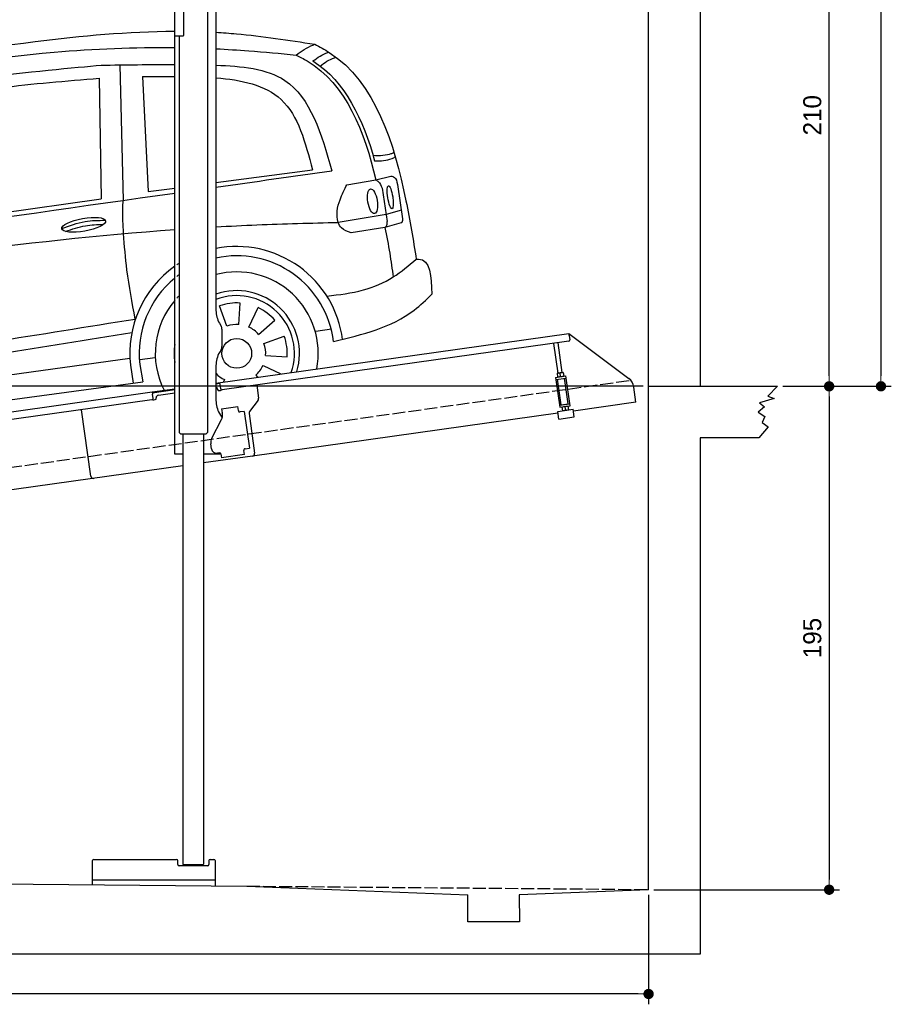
# Model space of a CAD drawing. Extents: x -311 to 6440, y -544 to 5764.
# Tile 5 of 6: x 3065 to 6440, y -544 to 3270. Entities that reach past the tile are written whole.
import ezdxf

# ---------------------------------------------------------------- set-up
doc = ezdxf.new("R2010")
doc.units = 0
doc.header["$LTSCALE"] = 10
doc.header["$MEASUREMENT"] = 0
doc.linetypes.add('GEN3', pattern=[6.25, 5, -1.25])
doc.layers.get('0').update_dxf_attribs({"linetype": 'CONTINUOUS'})
doc.layers.get('DEFPOINTS').update_dxf_attribs({"linetype": 'CONTINUOUS'})
for name, color, linetype in [('3', 6, 'GEN3'), ('CAR', 1, 'CONTINUOUS'), ('SICHTBARE_KANTEN_DIN_', 7, 'CONTINUOUS')]:
    doc.layers.add(name, color=color, linetype=linetype)
doc.layers.add('AM_0', color=7, linetype='CONTINUOUS', lineweight=30)
doc.layers.add('AM_5', color=3, linetype='CONTINUOUS', lineweight=15)
doc.dimstyles.new('KLAUS_DXF', dxfattribs={"dimscale": 20, "dimtxt": 3.5, "dimasz": 2, "dimexe": 2, "dimexo": 1, "dimgap": 1.5, "dimtad": 1, "dimlfac": 0.1, "dimdsep": 46, "dimtxsty": 'STANDARD', "dimblk": 'DOT', "dimcen": 2, "dimclrd": 256, "dimclre": 256, "dimclrt": 2, "dimadec": 0, "dimazin": 0, "dimtfac": 1, "dimtmove": 2, "dimatfit": 3, "dimfxl": 1, "dimtolj": 1, "dimarcsym": 0})

# ---------------------------------------------------------------- blocks, each defined once
blk = doc.blocks.new('_DOT')
at = {"color": 0, "linetype": 'ByBlock'}
blk.add_line((-0.5, 0), (-1, 0), dxfattribs=at)
at = {"color": 0, "linetype": 'ByBlock', "const_width": 0.5}
blk.add_lwpolyline([(-0.25, 0, 1), (0.25, 0, 1)], format="xyb", close=True, dxfattribs=at)
blk = doc.blocks.new('*D9')
at = {"layer": 'AM_5', "lineweight": -2, "transparency": 16777216}
for p, q in [((5479.5, 1850), (-240, 1850)), ((-200, -10), (-200, 1810)), ((178.1, -50), (-240, -50))]:
    blk.add_line(p, q, dxfattribs=at)
at = {"layer": 'DEFPOINTS', "color": 0, "transparency": 16777216}
for p in [(-200, 1850), (5499.5, 1850), (198.1, -50)]:
    blk.add_point(p, dxfattribs=at)
at = {"layer": 'AM_5', "lineweight": -2, "transparency": 16777216, "xscale": 40, "yscale": 40, "zscale": 40}
for p, rotation in [((-200, 1850), 90), ((-200, -50), 270)]:
    blk.add_blockref('_DOT', p, dxfattribs=dict(at, rotation=rotation))
at = {"layer": 'AM_5', "color": 2, "transparency": 16777216, "insert": (-265, 900), "char_height": 70, "attachment_point": 5, "rotation": 90}
blk.add_mtext('\\A1;190', dxfattribs=at)
blk = doc.blocks.new('*D10')
at = {"layer": 'AM_5', "lineweight": -2, "transparency": 16777216}
for p, q in [((179.7, 2850), (-240, 2850)), ((-200, 1890), (-200, 2810)), ((5479.5, 1850), (-240, 1850))]:
    blk.add_line(p, q, dxfattribs=at)
at = {"layer": 'DEFPOINTS', "color": 0, "transparency": 16777216}
for p in [(-200, 2850), (199.7, 2850), (5499.5, 1850)]:
    blk.add_point(p, dxfattribs=at)
at = {"layer": 'AM_5', "lineweight": -2, "transparency": 16777216, "xscale": 40, "yscale": 40, "zscale": 40}
for p, rotation in [((-200, 2850), 90), ((-200, 1850), 270)]:
    blk.add_blockref('_DOT', p, dxfattribs=dict(at, rotation=rotation))
at = {"layer": 'AM_5', "color": 2, "transparency": 16777216, "insert": (-265, 2350), "char_height": 70, "attachment_point": 5, "rotation": 90}
blk.add_mtext('\\A1;100', dxfattribs=at)
blk = doc.blocks.new('*D11')
at = {"layer": 'AM_5', "lineweight": -2, "transparency": 16777216}
for p, q in [((5719.5, 3950), (6239.3, 3950)), ((6199.3, 1890), (6199.3, 3910)), ((6219.3, 1850), (6239.3, 1850))]:
    blk.add_line(p, q, dxfattribs=at)
at = {"layer": 'DEFPOINTS', "color": 0, "transparency": 16777216}
for p in [(5699.5, 3950), (6199.3, 3950), (6199.3, 1850)]:
    blk.add_point(p, dxfattribs=at)
at = {"layer": 'AM_5', "lineweight": -2, "transparency": 16777216, "xscale": 40, "yscale": 40, "zscale": 40}
for p, rotation in [((6199.3, 3950), 90), ((6199.3, 1850), 270)]:
    blk.add_blockref('_DOT', p, dxfattribs=dict(at, rotation=rotation))
at = {"layer": 'AM_5', "color": 2, "transparency": 16777216, "insert": (6134.3, 2900), "char_height": 70, "attachment_point": 5, "rotation": 90}
blk.add_mtext('\\A1;210', dxfattribs=at)
blk = doc.blocks.new('*D12')
at = {"layer": 'AM_5', "lineweight": -2, "transparency": 16777216}
for p, q in [((6219.3, 1850), (6239.3, 1850)), ((6199.3, 1810), (6199.3, -60)), ((5520, -100), (6239.3, -100))]:
    blk.add_line(p, q, dxfattribs=at)
at = {"layer": 'DEFPOINTS', "color": 0, "transparency": 16777216}
for p in [(6199.3, 1850), (5500, -100), (6199.3, -100)]:
    blk.add_point(p, dxfattribs=at)
at = {"layer": 'AM_5', "lineweight": -2, "transparency": 16777216, "xscale": 40, "yscale": 40, "zscale": 40}
for p, rotation in [((6199.3, 1850), 90), ((6199.3, -100), 270)]:
    blk.add_blockref('_DOT', p, dxfattribs=dict(at, rotation=rotation))
at = {"layer": 'AM_5', "color": 2, "transparency": 16777216, "insert": (6134.3, 875), "char_height": 70, "attachment_point": 5, "rotation": 90}
blk.add_mtext('\\A1;195', dxfattribs=at)
blk = doc.blocks.new('*D13')
at = {"layer": 'AM_5', "lineweight": -2, "transparency": 16777216}
for p, q in [((200, -70), (200, -543.8)), ((5500, -120), (5500, -543.8)), ((5460, -503.8), (240, -503.8))]:
    blk.add_line(p, q, dxfattribs=at)
at = {"layer": 'DEFPOINTS', "color": 0, "transparency": 16777216}
for p in [(200, -50), (5500, -100), (200, -503.8)]:
    blk.add_point(p, dxfattribs=at)
at = {"layer": 'AM_5', "lineweight": -2, "transparency": 16777216, "xscale": 40, "yscale": 40, "zscale": 40, "rotation": 180}
blk.add_blockref('_DOT', (200, -503.8), dxfattribs=at)
at = {"layer": 'AM_5', "lineweight": -2, "transparency": 16777216, "xscale": 40, "yscale": 40, "zscale": 40}
blk.add_blockref('_DOT', (5500, -503.8), dxfattribs=at)
at = {"layer": 'AM_5', "color": 2, "transparency": 16777216, "insert": (2850, -438.8), "char_height": 70, "attachment_point": 5}
blk.add_mtext('\\A1;530', dxfattribs=at)
blk = doc.blocks.new('*D14')
at = {"layer": 'AM_5', "lineweight": -2, "transparency": 16777216}
for p, q in [((5519.5, 5250), (6440, 5250)), ((6400, 5210), (6400, 1890)), ((6019.5, 1850), (6440, 1850))]:
    blk.add_line(p, q, dxfattribs=at)
at = {"layer": 'DEFPOINTS', "color": 0, "transparency": 16777216}
for p in [(5499.5, 5250), (5999.5, 1850), (6400, 1850)]:
    blk.add_point(p, dxfattribs=at)
at = {"layer": 'AM_5', "lineweight": -2, "transparency": 16777216, "xscale": 40, "yscale": 40, "zscale": 40}
for p, rotation in [((6400, 5250), 90), ((6400, 1850), 270)]:
    blk.add_blockref('_DOT', p, dxfattribs=dict(at, rotation=rotation))
at = {"layer": 'AM_5', "color": 2, "transparency": 16777216, "insert": (6335, 3550), "char_height": 70, "attachment_point": 5, "rotation": 90}
blk.add_mtext('\\A1;340', dxfattribs=at)
blk = doc.blocks.new('CAR_EG')
at = {"layer": 'CAR'}
for p, q in [((34639.7, 2740.1), (34652.1, 2215)), ((34559.8, 2688), (34567.6, 2220.6)), ((34726.8, 2694.7), (34748.7, 2249.2)), ((35011.8, 2284.1), (35385, 2333.6)), ((35518.8, 2275.9), (35630.7, 2294.7)), ((35630.7, 2294.7), (35688.5, 2309)), ((34748.7, 2249.2), (34851.8, 2262.9)), ((35655.1, 2262.7), (35674.7, 2133.9)), ((35714.1, 2277.1), (35734.7, 2143.7)), ((33852.2, 2120.1), (34567.6, 2220.6)), ((35729.9, 2176.6), (35670.5, 2160.2)), ((35670.5, 2160.2), (35485.3, 2130)), ((35666.2, 2110), (35534.7, 2089.5)), ((35729.3, 2128.1), (35666.2, 2110)), ((35053.8, 1727.9), (35025.3, 1806.1)), ((35100, 1734.4), (35105.8, 1817.4)), ((35139.6, 1724.2), (35174.8, 1799.6)), ((35176.9, 1696.1), (35239.7, 1750.7)), ((35399.1, 1708.7), (35459.1, 1717.1)), ((35197.6, 1660.9), (35275.8, 1689.3)), ((32765, 1337.2), (34678.2, 1603.8)), ((34716.5, 1598.7), (34776.5, 1607.1)), ((34980.2, 1630.3), (34978.9, 1630.4)), ((35204.1, 1614.6), (35287.1, 1608.8)), ((34680.4, 1576.3), (34691.1, 1507.2)), ((34716.8, 1579.5), (34728.2, 1512.2)), ((35193.9, 1575), (35262.7, 1542.9)), ((35165.8, 1537.8), (35172.3, 1530.2)), ((32742.6, 1242.5), (34728.2, 1512.2)), ((35044.7, 1520.8), (35040.5, 1511.7))]:
    blk.add_line(p, q, dxfattribs=at)
blk.add_circle((35092.2, 1622.5), 57.7, dxfattribs=at)
for centre, radius, start, end in [((35091.7, 1622.4), 413.9, 7.4502, 101.132), ((35092.1, 1622.5), 377.8, 6.9984, 102.2781), ((35091.7, 1622.4), 413.9, 125.4253, 186.406), ((35091.7, 1622.4), 413.9, 122.5773, 124.0774), ((35092.1, 1622.5), 377.8, 129.5051, 186.5391), ((35092.1, 1622.5), 377.8, 126.2281, 127.9499), ((35092.2, 1622.5), 315.6, 349.0523, 104.7507), ((35092.2, 1622.5), 315.6, 135.0283, 137.4054), ((35092.2, 1622.5), 242.9, 343.0405, 109.3227), ((35092.2, 1622.5), 223.8, 340.7386, 111.0496), ((35092.2, 1622.5), 315.6, 139.5971, 206.9477), ((35092.2, 1622.5), 195.4, 86, 110), ((35092.2, 1622.5), 195.4, 41, 65), ((35092.2, 1622.5), 112.2, 86, 110), ((35092.2, 1622.5), 112.2, 41, 65), ((35092.2, 1622.5), 195.4, 356, 20), ((35092.2, 1622.5), 242.9, 171.7421, 188.2579), ((35092.2, 1622.5), 112.2, 356, 20), ((35092.2, 1622.5), 112.2, 311, 335), ((35092.2, 1622.5), 112.2, 224.2663, 245)]:
    blk.add_arc(centre, radius, start, end, dxfattribs=at)
for centre, major_axis, ratio in [((35618.1, 2211.7), (-7.7, 47.6), 0.380274), ((35686.7, 2227.1), (-7.2, 44.5), 0.21161), ((34499.5, 2120.6), (-85, -15.3), 0.28676)]:
    blk.add_ellipse(centre, major_axis=major_axis, ratio=ratio, dxfattribs=at)
for points, knots in [([(33596.2, 2718.6), (33833.8, 2759.2), (34248.6, 2830.2), (34671.7, 2869.7), (34851.8, 2870.2)], [0, 0, 0, 0, 724.09838, 1264.268143, 1264.268143, 1264.268143, 1264.268143]), ([(35011.8, 2866.1), (35038.1, 2864.7), (35166.1, 2855.5), (35293.3, 2835.6), (35394.4, 2819.7)], [1424.465745, 1424.465745, 1424.465745, 1424.465745, 1503.595542, 1810.064944, 1810.064944, 1810.064944, 1810.064944]), ([(33641.3, 2687.7), (33888.6, 2727.9), (34289.4, 2793.1), (34696.2, 2808.8), (34851.8, 2807)], [0, 0, 0, 0, 750.99467, 1217.35525, 1217.35525, 1217.35525, 1217.35525]), ([(35011.8, 2802.3), (35054.1, 2800.3), (35157.6, 2794), (35260.7, 2784.1), (35321.7, 2778.2)], [1377.255793, 1377.255793, 1377.255793, 1377.255793, 1504.323614, 1688.05271, 1688.05271, 1688.05271, 1688.05271]), ([(35321.7, 2778.2), (35342.8, 2792.7), (35366, 2808.7), (35392, 2818.8), (35394.4, 2819.7)], [0, 0, 0, 0, 76.349046, 83.782466, 83.782466, 83.782466, 83.782466]), ([(35387.3, 2755), (35405.2, 2768.5), (35425, 2782.3), (35447.9, 2789.2), (35447.9, 2789.2)], [11.054346, 11.054346, 11.054346, 11.054346, 77.145156, 82.826799, 82.826799, 82.826799, 82.826799]), ([(35394.4, 2819.7), (35413.4, 2809.6), (35623.4, 2697.4), (35727.5, 2349.6), (35775.9, 2061.2), (35787.3, 1987)], [0, 0, 0, 0, 64.276315, 710.727442, 938.589682, 938.589682, 938.589682, 938.589682]), ([(35321.7, 2778.2), (35336.3, 2770.8), (35510.1, 2682.4), (35587.5, 2480.4), (35630.7, 2294.7)], [0, 0, 0, 0, 48.860332, 582.287096, 582.287096, 582.287096, 582.287096]), ([(35415.1, 2735.6), (35432.4, 2748.6), (35451.7, 2761.7), (35473.8, 2768.4), (35477.3, 2769.4)], [13.409392, 13.409392, 13.409392, 13.409392, 77.145156, 82.826799, 82.826799, 82.826799, 82.826799]), ([(33203.6, 2456.4), (33274.2, 2503.5), (33505.2, 2604.9), (34003.4, 2687.4), (34469.5, 2730.1), (34567.3, 2738.8)], [0, 0, 0, 0, 57.768711, 889.406275, 1467.79431, 1467.79431, 1467.79431, 1467.79431]), ([(35011.8, 2738.7), (35109.5, 2735.6), (35350.5, 2712.4), (35419.6, 2471.8), (35460.3, 2330)], [442.147822, 442.147822, 442.147822, 442.147822, 716.95363, 1111.278446, 1111.278446, 1111.278446, 1111.278446]), ([(33855.2, 2598.7), (33961.7, 2617.6), (34195, 2659.1), (34431.3, 2677.8), (34559.8, 2688)], [0, 0, 0, 0, 324.185882, 710.565468, 710.565468, 710.565468, 710.565468]), ([(35011.8, 2690), (35108.9, 2682.3), (35306.7, 2639.4), (35358.1, 2438.7), (35385, 2333.6)], [277.078801, 277.078801, 277.078801, 277.078801, 547.768352, 845.442932, 845.442932, 845.442932, 845.442932]), ([(35620, 2390.1), (35643.9, 2386.1), (35679.3, 2392.1), (35696.9, 2398.4), (35700.1, 2401.6)], [16.339016, 16.339016, 16.339016, 16.339016, 83.836398, 97.62384, 97.62384, 97.62384, 97.62384]), ([(35626.2, 2367.7), (35650.3, 2368), (35676.3, 2369.6), (35702.4, 2381.4), (35706.2, 2383.7)], [14.612863, 14.612863, 14.612863, 14.612863, 83.836398, 97.62384, 97.62384, 97.62384, 97.62384]), ([(35630.7, 2294.7), (35634.1, 2292.5), (35645.7, 2285.2), (35651.1, 2272.1), (35654.9, 2263)], [0, 0, 0, 0, 11.938041, 40.636138, 40.636138, 40.636138, 40.636138]), ([(35688.3, 2309.2), (35693.6, 2308.1), (35709.1, 2304.7), (35712.1, 2288.1), (35714.1, 2277.1)], [0, 0, 0, 0, 15.105317, 44.64506, 44.64506, 44.64506, 44.64506]), ([(35534.7, 2089.5), (35521, 2094.1), (35499.1, 2101.5), (35473.5, 2149.2), (35486.8, 2212.3), (35509.3, 2257.1), (35518.8, 2275.9)], [0, 0, 0, 0, 41.338963, 66.388398, 154.515785, 218.271425, 218.271425, 218.271425, 218.271425]), ([(34653.8, 2086.3), (34652.7, 2107), (34650.4, 2149.9), (34651.5, 2192.8), (34652.1, 2215)], [0, 0, 0, 0, 62.134738, 128.77888, 128.77888, 128.77888, 128.77888]), ([(34414.7, 2105.9), (34444.4, 2117), (34498.7, 2137.2), (34556.5, 2137.7), (34582.7, 2138)], [0, 0, 0, 0, 94.349912, 172.189199, 172.189199, 172.189199, 172.189199]), ([(35729.9, 2128.6), (35731.5, 2130.3), (35735.3, 2134.4), (35735, 2140), (35734.8, 2143.3)], [0, 0, 0, 0, 6.733157, 16.071322, 16.071322, 16.071322, 16.071322]), ([(32657.7, 1810.8), (32801.3, 1833.7), (33529.6, 1949.8), (34261.4, 2059.7), (34851.8, 2102.1)], [0, 0, 0, 0, 436.512598, 2212.794207, 2212.794207, 2212.794207, 2212.794207]), ([(34429.5, 2094.8), (34454.7, 2104.1), (34502, 2120.2), (34552, 2121.5), (34575.3, 2121.7)], [14.4466, 14.4466, 14.4466, 14.4466, 94.349912, 163.782287, 163.782287, 163.782287, 163.782287]), ([(35011.8, 2112.5), (35064.7, 2115.5), (35222.4, 2123.3), (35380.3, 2127.3), (35485.3, 2130)], [2373.184352, 2373.184352, 2373.184352, 2373.184352, 2532.063256, 2847.072184, 2847.072184, 2847.072184, 2847.072184]), ([(35666.2, 2110), (35669, 2112.8), (35675.5, 2119.3), (35675, 2128.6), (35674.7, 2133.9)], [0, 0, 0, 0, 11.437525, 26.438325, 26.438325, 26.438325, 26.438325]), ([(35666.2, 2110), (35672.7, 2076.7), (35685, 2013.1), (35693.7, 1949), (35697.9, 1918.4)], [0, 0, 0, 0, 101.656984, 194.273962, 194.273962, 194.273962, 194.273962]), ([(34699.2, 1755.6), (34687.1, 1818.8), (34666.1, 1928.2), (34657.5, 2039.3), (34653.8, 2086.3)], [0, 0, 0, 0, 192.694408, 334.004566, 334.004566, 334.004566, 334.004566]), ([(35441.3, 1844.4), (35489, 1850), (35578.3, 1860.3), (35697.6, 1911.2), (35758.5, 1962.6), (35787.2, 1987)], [0, 0, 0, 0, 143.496133, 268.98521, 381.663458, 381.663458, 381.663458, 381.663458]), ([(35787.2, 1987), (35790.1, 1987.2), (35842.2, 1991.7), (35845.3, 1919.7), (35848.1, 1851.6)], [0, 0, 0, 0, 8.375582, 154.052329, 154.052329, 154.052329, 154.052329]), ([(35467.1, 1668.5), (35579.2, 1695.7), (35722.4, 1730.4), (35825.7, 1830), (35848.1, 1851.6)], [0, 0, 0, 0, 334.651477, 427.31153, 427.31153, 427.31153, 427.31153]), ([(32711.4, 1460.7), (32972.1, 1496.8), (33450.2, 1562.9), (34112.9, 1660.8), (34514.4, 1725.8), (34699.2, 1755.6)], [0, 0, 0, 0, 789.48509, 1447.853915, 2009.615295, 2009.615295, 2009.615295, 2009.615295]), ([(32738.3, 1414.9), (32999, 1451), (33477.1, 1517.1), (34126.3, 1613), (34514.4, 1675.6), (34685.8, 1703.3)], [0, 0, 0, 0, 789.48509, 1447.853915, 1968.782349, 1968.782349, 1968.782349, 1968.782349])]:
    blk.add_open_spline(points, degree=3, knots=knots, dxfattribs=at)
for points in [[(35387.3, 2755), (35513.1, 2675.3), (35581.5, 2528.6), (35626.2, 2367.7)], [(34567.3, 2738.8), (34660.7, 2740.2), (34754.2, 2741.5), (34851.8, 2741.2)], [(34726.8, 2694.7), (34767.9, 2695), (34809.1, 2695.3), (34851.8, 2695.1)], [(35011.8, 2266.3), (35161.3, 2287.5), (35310.8, 2308.7), (35460.3, 2330)], [(32710, 1939.3), (33423.9, 2040.7), (34137.9, 2142.1), (34851.8, 2243.5)]]:
    blk.add_open_spline(points, degree=3, dxfattribs=at)

msp = doc.modelspace()

# ---------------------------------------------------------------- linework, layer by layer
for p, q in [((5699.503, 5450.005), (5699.503, 1850.005)), ((3664.715, 3207.64), (3664.715, 3587.64)), ((3700.715, 3210.64), (3700.715, 3467.64)), ((3824.715, 3452.64), (3824.715, 2144.272)), ((3791.713, 3427.911), (3791.812, 1671.652)), ((3664.715, 1587.64), (3664.715, 3207.64)), ((3664.715, 3207.64), (3697.715, 3207.64)), ((3681.725, 3207.64), (3681.812, 1671.629)), ((3838.112, 2094.272), (3844.366, 2083.441)), ((3847.715, 2070.941), (3847.715, 2004.338)), ((3824.715, 1862.792), (5191.605, 2054.896)), ((5190.829, 2024.492), (3849.015, 1835.912)), ((5192.718, 2046.974), (5191.605, 2054.896)), ((5191.605, 2054.896), (5423.542, 1880.119)), ((5192.718, 2046.974), (5195.084, 2030.139)), ((3844.366, 1991.838), (3838.112, 1981.008)), ((5149.635, 1900.856), (5133.393, 2016.42)), ((5165.479, 1903.082), (5149.237, 2018.647)), ((3824.715, 1931.008), (3824.715, 1794.697)), ((5139.811, 1884.53), (5179.422, 1890.096)), ((5139.811, 1884.53), (5156.094, 1768.668)), ((5140.925, 1876.607), (5180.535, 1882.174)), ((5146.416, 1900.403), (5145.734, 1899.87)), ((5145.734, 1899.87), (5147.673, 1886.072)), ((5168.697, 1903.535), (5146.416, 1900.403)), ((5161.328, 1778.492), (5147.411, 1877.519)), ((5148.476, 1885.747), (5147.673, 1886.072)), ((5159.407, 1888.803), (5157.766, 1900.479)), ((5168.697, 1903.535), (5169.5, 1903.21)), ((5169.5, 1903.21), (5171.439, 1889.412)), ((5170.757, 1888.879), (5171.439, 1889.412)), ((5187.966, 1782.236), (5174.049, 1881.263)), ((5195.705, 1774.235), (5179.422, 1890.096)), ((3577.468, 1828.044), (3664.715, 1840.305)), ((3664.715, 1836.266), (3578.025, 1824.083)), ((3840.446, 1860.963), (3824.715, 1858.753)), ((3830.99, 1838.428), (3831.129, 1837.438)), ((3836.776, 1833.182), (3841.728, 1833.878)), ((3843.368, 1840.168), (3839.889, 1864.925)), ((3982.702, 1854.701), (3989.78, 1804.338)), ((5451.216, 1788.433), (5442.964, 1847.146)), ((5999.51, 1850.005), (5961.803, 1812.157)), ((959.991, 1460.181), (3577.468, 1828.044)), ((3576.692, 1797.64), (959.991, 1429.886)), ((3577.468, 1828.044), (3578.581, 1820.121)), ((3580.947, 1803.287), (3578.581, 1820.121)), ((3584.258, 1797.693), (3589.209, 1798.389)), ((3593.465, 1804.036), (3593.326, 1805.027)), ((3601.836, 1816.321), (3664.715, 1825.158)), ((3987.863, 1796.928), (3954.55, 1752.719)), ((5986.079, 1802.168), (5929.673, 1785.756)), ((5961.803, 1812.157), (5986.079, 1802.168)), ((3340.553, 1501.897), (3304.368, 1759.367)), ((3340.553, 1501.897), (3304.368, 1759.367)), ((3846.658, 1762.873), (3909.044, 1771.641)), ((3846.658, 1762.873), (3848.884, 1747.029)), ((3911.271, 1755.797), (3909.044, 1771.641)), ((3911.271, 1755.797), (3911.41, 1754.807)), ((5148.251, 1752.62), (5207.668, 1760.971)), ((5154.981, 1776.59), (5194.592, 1782.157)), ((5156.094, 1768.668), (5195.705, 1774.235)), ((5161.328, 1778.492), (5187.966, 1782.236)), ((5164.759, 1769.886), (5164.077, 1769.353)), ((5164.077, 1769.353), (5166.016, 1755.554)), ((5166.819, 1755.23), (5166.016, 1755.554)), ((5166.864, 1778.26), (5166.725, 1779.251)), ((5176.109, 1769.961), (5177.75, 1758.286)), ((5182.709, 1780.487), (5182.569, 1781.477)), ((5187.04, 1773.017), (5187.843, 1772.693)), ((5187.843, 1772.693), (5189.782, 1758.895)), ((5189.1, 1758.361), (5189.782, 1758.895)), ((5211.843, 1731.263), (5207.668, 1760.971)), ((5451.216, 1788.433), (5208.6, 1754.336)), ((5948.951, 1770.772), (5923.961, 1750.079)), ((5929.673, 1785.756), (5948.951, 1770.772)), ((3808.53, 1648.529), (3846, 1722.069)), ((3838.112, 1744.697), (3848.154, 1727.305)), ((3849.474, 1742.83), (3848.884, 1747.029)), ((3917.058, 1750.551), (3918.048, 1750.69)), ((3933.892, 1752.917), (3918.048, 1750.69)), ((3933.892, 1752.917), (3953.933, 1610.319)), ((3952.633, 1745.309), (3974.325, 1590.968)), ((5149.184, 1745.986), (3965.814, 1579.674)), ((5152.427, 1722.912), (5148.251, 1752.62)), ((5152.427, 1722.912), (5211.843, 1731.263)), ((5923.961, 1750.079), (5950.379, 1732.954)), ((5950.379, 1732.954), (5940.383, 1709.407)), ((5963.231, 1692.995), (5926.817, 1650.005)), ((5940.383, 1709.407), (5963.231, 1692.995)), ((3688.804, 1664.638), (3681.803, 1671.637)), ((3784.804, 1664.643), (3688.804, 1664.638)), ((3696.812, 1664.638), (3696.906, -1.38)), ((3776.812, 1664.643), (3776.902, -1.34)), ((3784.804, 1664.643), (3791.812, 1671.652)), ((5699.503, 1650.005), (5699.503, -349.995)), ((5926.817, 1650.005), (5699.503, 1650.005)), ((3807.839, 1607.963), (3805.056, 1627.769)), ((3932.843, 1602.305), (3932.982, 1601.315)), ((3938.089, 1608.092), (3937.099, 1607.953)), ((3938.089, 1608.092), (3953.933, 1610.319)), ((3696.808, 1587.64), (3664.715, 1587.64)), ((3844.02, 1587.64), (3776.808, 1587.64)), ((3965.814, 1579.674), (3776.81, 1553.111)), ((3838.35, 1592.055), (3830.428, 1590.941)), ((3843.997, 1587.799), (3846.085, 1572.945)), ((3935.209, 1585.471), (3846.085, 1572.945)), ((3935.209, 1585.471), (3932.982, 1601.315)), ((3696.811, 1541.868), (959.991, 1157.233)), ((3346.885, -80.259), (3346.885, 12.642)), ((3351.885, 17.642), (3671.885, 17.642)), ((3676.885, -2.358), (3676.885, 12.642)), ((3796.885, 12.642), (3796.885, -2.358)), ((3801.885, 17.642), (3816.885, 17.642)), ((3821.885, 12.642), (3821.885, -84.826)), ((3791.885, -7.358), (3681.885, -7.358)), ((3697.886, -2.361), (3696.886, -1.361)), ((3697.886, -2.361), (3775.886, -2.356)), ((3710.886, -2.36), (3710.886, -7.358)), ((3762.886, -2.357), (3762.886, -7.358)), ((3775.886, -2.356), (3776.902, -1.34)), ((199.51, -49.995), (3944.51, -86.005)), ((3821.885, -62.358), (3346.885, -62.358)), ((3944.51, -86.005), (4799.51, -120.083)), ((5499.51, -99.995), (4999.056, -120.083)), ((4799.51, -224.995), (4799.51, -120.083)), ((4999.056, -120.083), (4999.51, -224.995)), ((4999.51, -224.995), (4799.51, -224.995)), ((5699.503, -349.995), (-0.481, -349.995))]:
    msp.add_line(p, q)
msp.add_polyline3d([(3843.994, 1587.803, 0), (3843.994, 1587.803, 0), (3843.994, 1587.813, 0), (3843.994, 1587.823, 0), (3843.994, 1587.833, 0), (3843.994, 1587.833, 0), (3843.994, 1587.843, 0), (3843.994, 1587.853, 0), (3843.984, 1587.863, 0), (3843.984, 1587.863, 0), (3843.984, 1587.873, 0), (3843.984, 1587.883, 0), (3843.984, 1587.893, 0), (3843.984, 1587.903, 0), (3843.984, 1587.903, 0), (3843.984, 1587.913, 0), (3843.974, 1587.923, 0), (3843.974, 1587.933, 0), (3843.974, 1587.933, 0), (3843.974, 1587.943, 0), (3843.974, 1587.953, 0), (3843.974, 1587.963, 0), (3843.974, 1587.963, 0), (3843.974, 1587.973, 0), (3843.964, 1587.983, 0), (3843.964, 1587.993, 0), (3843.964, 1588.003, 0), (3843.964, 1588.003, 0), (3843.964, 1588.013, 0), (3843.964, 1588.023, 0), (3843.964, 1588.033, 0), (3843.954, 1588.033, 0), (3843.954, 1588.043, 0), (3843.954, 1588.053, 0), (3843.954, 1588.063, 0), (3843.954, 1588.063, 0), (3843.954, 1588.073, 0), (3843.944, 1588.083, 0), (3843.944, 1588.093, 0), (3843.944, 1588.103, 0), (3843.944, 1588.103, 0), (3843.944, 1588.113, 0), (3843.944, 1588.123, 0), (3843.944, 1588.133, 0), (3843.934, 1588.133, 0), (3843.934, 1588.143, 0), (3843.934, 1588.153, 0), (3843.934, 1588.163, 0), (3843.934, 1588.163, 0), (3843.934, 1588.173, 0), (3843.924, 1588.183, 0), (3843.924, 1588.193, 0), (3843.924, 1588.203, 0), (3843.924, 1588.203, 0), (3843.924, 1588.213, 0), (3843.924, 1588.223, 0), (3843.914, 1588.233, 0), (3843.914, 1588.233, 0), (3843.914, 1588.243, 0), (3843.914, 1588.253, 0), (3843.914, 1588.263, 0), (3843.904, 1588.273, 0), (3843.904, 1588.273, 0), (3843.904, 1588.283, 0), (3843.904, 1588.293, 0), (3843.904, 1588.303, 0), (3843.894, 1588.303, 0), (3843.894, 1588.313, 0), (3843.894, 1588.323, 0), (3843.894, 1588.333, 0), (3843.894, 1588.333, 0), (3843.894, 1588.343, 0), (3843.884, 1588.353, 0), (3843.884, 1588.363, 0), (3843.884, 1588.373, 0), (3843.884, 1588.373, 0), (3843.884, 1588.383, 0), (3843.874, 1588.393, 0), (3843.874, 1588.403, 0), (3843.874, 1588.403, 0), (3843.874, 1588.413, 0), (3843.864, 1588.423, 0), (3843.864, 1588.433, 0), (3843.864, 1588.433, 0), (3843.864, 1588.443, 0), (3843.864, 1588.453, 0), (3843.854, 1588.463, 0), (3843.854, 1588.473, 0), (3843.854, 1588.473, 0), (3843.854, 1588.483, 0), (3843.854, 1588.493, 0), (3843.844, 1588.503, 0), (3843.844, 1588.503, 0), (3843.844, 1588.513, 0), (3843.844, 1588.523, 0), (3843.834, 1588.533, 0), (3843.834, 1588.533, 0), (3843.834, 1588.543, 0), (3843.834, 1588.553, 0), (3843.824, 1588.563, 0), (3843.824, 1588.573, 0), (3843.824, 1588.573, 0), (3843.824, 1588.583, 0), (3843.824, 1588.593, 0), (3843.814, 1588.603, 0), (3843.814, 1588.603, 0), (3843.814, 1588.613, 0), (3843.814, 1588.623, 0), (3843.804, 1588.633, 0), (3843.804, 1588.633, 0), (3843.804, 1588.643, 0), (3843.804, 1588.653, 0), (3843.794, 1588.663, 0), (3843.794, 1588.673, 0), (3843.794, 1588.673, 0), (3843.794, 1588.683, 0), (3843.784, 1588.693, 0), (3843.784, 1588.703, 0), (3843.784, 1588.703, 0), (3843.784, 1588.713, 0), (3843.774, 1588.723, 0), (3843.774, 1588.733, 0), (3843.774, 1588.733, 0), (3843.764, 1588.743, 0), (3843.764, 1588.753, 0), (3843.764, 1588.763, 0), (3843.764, 1588.763, 0), (3843.754, 1588.773, 0)])
for centre, radius, start, end in [((3697.715, 3210.64), 3, 270, 0), ((3924.715, 2144.272), 100, 180, 210), ((3822.715, 2070.941), 25, 0, 30), ((5190.133, 2029.443), 5, 278, 8), ((3822.715, 2004.338), 25, 330, 0), ((3924.715, 1931.008), 100, 150, 180), ((5154.093, 1883.508), 17.367, 77.77582, 118.212327), ((5151.202, 1904.049), 17.313, 257.73743, 298.290578), ((5165.983, 1885.146), 17.396, 77.82749, 118.186832), ((5163.081, 1905.803), 17.392, 257.805999, 298.168278), ((5393.451, 1840.187), 50, 8, 53), ((3821.087, 1837.036), 10, 8, 68.728945), ((3836.08, 1838.134), 5, 188, 278), ((3841.032, 1838.83), 5, 278, 334.763283), ((3848.32, 1840.864), 5, 188, 278), ((3575.996, 1802.591), 5, 278, 8), ((3583.562, 1802.645), 5, 221.236717, 278), ((3588.513, 1803.34), 5, 278, 8), ((3603.228, 1806.418), 10, 98, 188), ((3924.715, 1794.697), 100, 180, 210), ((3979.877, 1802.946), 10, 323, 8), ((3916.362, 1755.503), 5, 188, 278), ((5172.436, 1752.99), 17.367, 77.77582, 118.212327), ((5169.545, 1773.531), 17.313, 257.73743, 298.290578), ((5184.326, 1754.629), 17.396, 77.82749, 118.186832), ((5181.424, 1775.286), 17.392, 257.805999, 298.168278), ((3814.815, 1737.959), 35, 333, 8), ((3962.536, 1746.701), 10, 143, 188), ((3841.831, 1974.245), 320.958, 254.679341, 254.686099), ((3839.715, 1632.64), 35, 153, 188), ((3827.644, 1610.747), 20, 188, 278), ((3937.794, 1603.001), 5, 98, 188), ((3839.046, 1587.103), 5, 19.536959, 98), ((3964.422, 1589.576), 10, 278, 8), ((3350.456, 1503.289), 10, 188, 278), ((3350.456, 1503.289), 10, 188, 278), ((3351.885, 12.642), 5, 90, 180), ((3671.885, 12.642), 5, 0, 90), ((3801.885, 12.642), 5, 90, 180), ((3816.885, 12.642), 5, 0, 90), ((3681.885, -2.358), 5, 180, 270), ((3791.885, -2.358), 5, 270, 0)]:
    msp.add_arc(centre, radius, start, end)
at = {"layer": '3'}
for p, q in [((423.4, 1169.675), (5430.808, 1873.42)), ((3944.51, -86.005), (5499.51, -99.096))]:
    msp.add_line(p, q, dxfattribs=at)
at = {"layer": 'SICHTBARE_KANTEN_DIN_'}
for p, q in [((5499.51, -99.995), (5499.51, 5250.005)), ((5499.51, 1850.005), (5999.51, 1850.005))]:
    msp.add_line(p, q, dxfattribs=at)

# ---------------------------------------------------------------- block references
at = {"layer": 'AM_0'}
msp.add_blockref('CAR_EG', (-31187.084, 355.11), dxfattribs=at)

# ---------------------------------------------------------------- dimensions: what is measured, and where the dimension line sits
at = {"layer": 'AM_5'}
dim = msp.add_linear_dim(base=(6399.991, 1850.005), p1=(5499.51, 5250.005), p2=(5999.51, 1850.005), angle=90, dimstyle='KLAUS_DXF', dxfattribs=at)
dim.commit()
dim.dimension.update_dxf_attribs({"geometry": '*D14', "text_midpoint": (6334.991, 3550.005)})
for base, p1, p2, override, picture, middle in [((6199.258, 3950.005), (6199.258, 1850.005), (5699.503, 3950.005), {"dimtzin": 7}, '*D11', (6134.258, 2900.005)), ((-200, 2850.005), (5499.51, 1850.005), (199.717, 2850.005), {"dimpost": '', "dimtol": 0, "dimlim": 0, "dimtp": 0, "dimtm": 0, "dimtfac": 1, "dimtdec": 2, "dimtolj": 1, "dimtzin": 7}, '*D10', (-265, 2350.005)), ((-200, 1850.005), (198.068, -49.982), (5499.51, 1850.005), {"dimtol": 0, "dimlim": 0, "dimtp": 0, "dimtm": 0, "dimtfac": 1, "dimtdec": 2, "dimtolj": 1, "dimtzin": 7}, '*D9', (-265, 900.012)), ((6199.258, -100), (6199.258, 1850.005), (5499.991, -100), {"dimtzin": 7}, '*D12', (6134.258, 875.002))]:
    dim = msp.add_linear_dim(base=base, p1=p1, p2=p2, angle=90, dimstyle='KLAUS_DXF', override=override, dxfattribs=at)
    dim.commit()
    dim.dimension.update_dxf_attribs({"geometry": picture, "text_midpoint": middle})
dim = msp.add_linear_dim(base=(199.991, -503.839), p1=(5499.991, -100), p2=(199.991, -50), dimstyle='KLAUS_DXF', override={"dimtzin": 7}, dxfattribs=at)
dim.commit()
dim.dimension.update_dxf_attribs({"geometry": '*D13', "text_midpoint": (2849.991, -438.839)})

doc.saveas('drawing.dxf')
